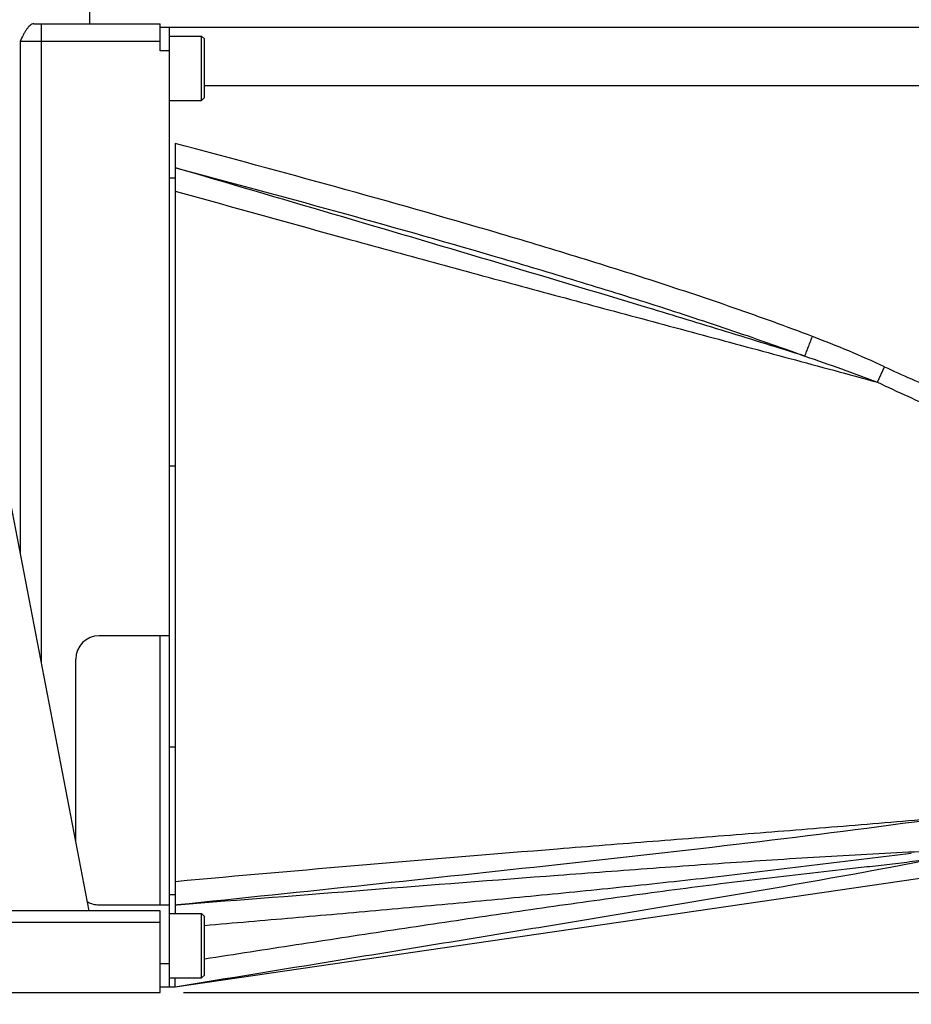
# Model space of a CAD drawing. Header units: millimetres. Extents: x 16 to 3344, y 34 to 2360.
# Tile 5 of 127: x 1192 to 1268, y 379 to 463. Entities that reach past the tile are written whole.
import ezdxf

# ---------------------------------------------------------------- set-up
doc = ezdxf.new("R2010")
doc.units = ezdxf.units.MM
doc.header["$LTSCALE"] = 185.02
doc.layers.get('0').update_dxf_attribs({"linetype": 'CONTINUOUS'})
for name, color, linetype in [('BASE_ASM_PBL3', 7, 'CONTINUOUS'), ('FRONT_VIEW_VBL2', 7, 'CONTINUOUS'), ('MIDDLE_ASM_PBL4', 7, 'CONTINUOUS')]:
    doc.layers.add(name, color=color, linetype=linetype)
doc.styles.get("Standard").update_dxf_attribs({"font": 'malgun.ttf'})
doc.dimstyles.new('DIMSTYLE_1', dxfattribs={"dimtxt": 16, "dimasz": 6, "dimexe": 1, "dimexo": 0.5, "dimgap": 1, "dimtad": 1, "dimdsep": 46, "dimtxsty": 'Standard', "dimblk": '_FILLED', "dimblk1": '_FILLED', "dimblk2": '_FILLED', "dimcen": 0.09, "dimclrt": 134, "dimazin": 2, "dimtp": 0.3, "dimtm": 0.3, "dimtfac": 1, "dimtofl": 0, "dimtmove": 0, "dimatfit": 3, "dimldrblk": '_FILLED', "dimfxl": 1, "dimtolj": 1, "dimarcsym": 0})
doc.dimstyles.new('DIMSTYLE_2', dxfattribs={"dimtxt": 16, "dimasz": 6, "dimexe": 1, "dimexo": 0.5, "dimgap": 1, "dimtad": 1, "dimdsep": 46, "dimtxsty": 'Standard', "dimblk": '_FILLED', "dimblk1": '_FILLED', "dimblk2": '_FILLED', "dimcen": 0.09, "dimclrt": 134, "dimazin": 2, "dimtp": 0.5, "dimtm": 0.5, "dimtfac": 1, "dimtofl": 0, "dimtmove": 0, "dimatfit": 3, "dimldrblk": '_FILLED', "dimfxl": 1, "dimtolj": 1, "dimarcsym": 0})

# ---------------------------------------------------------------- blocks, each defined once
blk = doc.blocks.new('_FILLED')
at = {"color": 0, "linetype": 'ByBlock'}
blk.add_solid([(0, 0), (-1, 0.2), (-1, -0.2)], dxfattribs=at)
blk = doc.blocks.new('*D14')
at = {"color": 134, "transparency": 16777216}
for p, q in [((1402.906, 357.068), (1402.906, 304.068)), ((1334.406, 346.068), (1334.406, 304.068)), ((1334.406, 308.068), (1368.656, 308.068)), ((1402.906, 308.068), (1368.656, 308.068))]:
    blk.add_line(p, q, dxfattribs=at)
at = {"color": 134, "transparency": 16777216, "xscale": 6, "yscale": 6, "zscale": 6, "rotation": 180}
blk.add_blockref('_FILLED', (1334.406, 308.068), dxfattribs=at)
at = {"color": 134, "transparency": 16777216, "xscale": 6, "yscale": 6, "zscale": 6}
blk.add_blockref('_FILLED', (1402.906, 308.068), dxfattribs=at)
at = {"color": 134, "transparency": 16777216, "insert": (1368.656, 328.068), "char_height": 16, "width": 41.65926, "attachment_point": 2, "line_spacing_factor": 0.9}
blk.add_mtext('68.5', dxfattribs=at)
blk = doc.blocks.new('*D15')
at = {"color": 134, "transparency": 16777216}
for p, q in [((1403.906, 430.568), (1477.706, 430.568)), ((1473.706, 430.568), (1473.706, 389.318)), ((1473.706, 348.068), (1473.706, 389.318)), ((1336.406, 348.068), (1477.706, 348.068))]:
    blk.add_line(p, q, dxfattribs=at)
at = {"color": 134, "transparency": 16777216, "xscale": 6, "yscale": 6, "zscale": 6}
for p, rotation in [((1473.706, 430.568), 90), ((1473.706, 348.068), 270)]:
    blk.add_blockref('_FILLED', p, dxfattribs=dict(at, rotation=rotation))
at = {"color": 134, "transparency": 16777216, "insert": (1453.706, 389.318), "char_height": 16, "width": 41.65926, "attachment_point": 2, "rotation": 90, "line_spacing_factor": 0.9}
blk.add_mtext('82.5', dxfattribs=at)
blk = doc.blocks.new('*D16')
at = {"color": 134, "transparency": 16777216}
for p, q in [((1331.506, 538.568), (1517.706, 538.568)), ((1513.706, 538.568), (1513.706, 443.318)), ((1513.706, 348.068), (1513.706, 443.318)), ((1336.406, 348.068), (1517.706, 348.068))]:
    blk.add_line(p, q, dxfattribs=at)
at = {"color": 134, "transparency": 16777216, "xscale": 6, "yscale": 6, "zscale": 6}
for p, rotation in [((1513.706, 538.568), 90), ((1513.706, 348.068), 270)]:
    blk.add_blockref('_FILLED', p, dxfattribs=dict(at, rotation=rotation))
at = {"color": 134, "transparency": 16777216, "insert": (1493.706, 443.318), "char_height": 16, "width": 53.92593, "attachment_point": 2, "rotation": 90, "line_spacing_factor": 0.9}
blk.add_mtext('190.5', dxfattribs=at)
blk = doc.blocks.new('*D17')
at = {"color": 134, "transparency": 16777216}
for p, q in [((1330.406, 556.168), (1557.706, 556.168)), ((1553.706, 556.168), (1553.706, 452.118)), ((1553.706, 348.068), (1553.706, 452.118)), ((1336.406, 348.068), (1557.706, 348.068))]:
    blk.add_line(p, q, dxfattribs=at)
at = {"color": 134, "transparency": 16777216, "xscale": 6, "yscale": 6, "zscale": 6}
for p, rotation in [((1553.706, 556.168), 90), ((1553.706, 348.068), 270)]:
    blk.add_blockref('_FILLED', p, dxfattribs=dict(at, rotation=rotation))
at = {"color": 134, "transparency": 16777216, "insert": (1533.706, 452.118), "char_height": 16, "width": 53.92593, "attachment_point": 2, "rotation": 90, "line_spacing_factor": 0.9}
blk.add_mtext('208.1', dxfattribs=at)
blk = doc.blocks.new('*D18')
at = {"color": 134, "transparency": 16777216}
for p, q in [((1325.406, 686.868), (1597.706, 686.868)), ((1593.706, 686.868), (1593.706, 517.468)), ((1593.706, 348.068), (1593.706, 517.468)), ((1336.406, 348.068), (1597.706, 348.068))]:
    blk.add_line(p, q, dxfattribs=at)
at = {"color": 134, "transparency": 16777216, "xscale": 6, "yscale": 6, "zscale": 6}
for p, rotation in [((1593.706, 686.868), 90), ((1593.706, 348.068), 270)]:
    blk.add_blockref('_FILLED', p, dxfattribs=dict(at, rotation=rotation))
at = {"color": 134, "transparency": 16777216, "insert": (1573.706, 517.468), "char_height": 16, "width": 53.92593, "attachment_point": 2, "rotation": 90, "line_spacing_factor": 0.9}
blk.add_mtext('338.8', dxfattribs=at)
blk = doc.blocks.new('BASE_ASM_PBL3', base_point=(1095.936, 709.968))
at = {"layer": 'BASE_ASM_PBL3', "color": 7}
for p, q in [((1328.406, 430.868), (1328.406, 432.068)), ((1323.628, 430.868), (1334.406, 430.868)), ((1324.237, 430.868), (1324.237, 376.378)), ((1334.406, 428.568), (1334.406, 430.868)), ((1334.406, 430.568), (1401.906, 430.568)), ((1335.206, 348.568), (1335.206, 430.568)), ((1334.406, 429.368), (1322.443, 429.368)), ((1322.443, 429.368), (1322.443, 385.69)), ((1335.206, 429.818), (1337.956, 429.818)), ((1338.206, 429.568), (1337.956, 429.818)), ((1337.956, 424.318), (1337.956, 429.818)), ((1338.206, 424.568), (1338.206, 429.568)), ((1335.206, 428.568), (1334.406, 428.568)), ((1402.906, 425.568), (1338.206, 425.568)), ((1335.206, 424.318), (1337.956, 424.318)), ((1338.206, 424.568), (1337.956, 424.318)), ((1335.706, 420.637), (1335.706, 354.818)), ((1335.734, 418.56), (1335.706, 418.568)), ((1335.733, 418.56), (1335.706, 418.568)), ((1335.706, 417.665), (1335.206, 417.665)), ((1395.712, 400.236), (1396.328, 401.556)), ((1328.343, 355.068), (1320.636, 395.068)), ((1335.706, 393.068), (1335.206, 393.068)), ((1335.206, 378.568), (1329.206, 378.568)), ((1334.406, 355.568), (1334.406, 378.568)), ((1327.206, 360.969), (1327.206, 376.568)), ((1335.206, 369.068), (1335.706, 369.068)), ((1335.706, 348.568), (1400.906, 358.068)), ((1335.206, 356.456), (1335.706, 356.456)), ((1329.206, 355.568), (1335.206, 355.568)), ((1335.706, 355.568), (1335.869, 355.585)), ((1335.706, 355.565), (1335.87, 355.579)), ((1335.707, 355.566), (1335.869, 355.583)), ((1334.406, 355.068), (1196.906, 355.068)), ((1334.406, 348.068), (1334.406, 355.068)), ((1335.206, 354.818), (1337.956, 354.818)), ((1338.206, 354.568), (1337.956, 354.818)), ((1337.956, 349.318), (1337.956, 354.818)), ((1338.206, 349.568), (1338.206, 354.568)), ((1334.406, 354.068), (1195.906, 354.068)), ((1334.406, 350.568), (1335.206, 350.568)), ((1335.206, 349.318), (1337.956, 349.318)), ((1338.206, 349.568), (1337.956, 349.318)), ((1334.406, 348.568), (1335.706, 348.568)), ((1335.706, 348.568), (1335.706, 348.57)), ((1335.711, 348.568), (1335.714, 348.569)), ((1195.906, 348.068), (1334.406, 348.068))]:
    blk.add_line(p, q, dxfattribs=at)
for centre, radius, start, end in [((1453.436, 524.061), 135.162, 245.00675, 247.13017), ((1459.682, 534.301), 148.544, 244.49157, 246.69157), ((1329.206, 376.568), 2, 90, 180), ((1329.206, 357.568), 2, 239.58221, 270)]:
    blk.add_arc(centre, radius, start, end, dxfattribs=at)
for points, knots in [([(1323.628, 430.868), (1323.572, 430.868), (1323.453, 430.837), (1323.292, 430.727), (1323.138, 430.569), (1322.991, 430.372), (1322.849, 430.145), (1322.662, 429.809), (1322.532, 429.546), (1322.443, 429.368)], [0, 0, 0, 0, 0.084511, 0.181018, 0.292466, 0.417608, 0.55378, 0.698058, 1, 1, 1, 1]), ([(1390.152, 404.143), (1387.936, 404.989), (1383.475, 406.601), (1376.728, 408.856), (1369.943, 410.992), (1360.857, 413.715), (1349.449, 416.95), (1340.291, 419.421), (1335.706, 420.637)], [0, 0, 0, 0, 0.125015, 0.249989, 0.374978, 0.499984, 0.749987, 1, 1, 1, 1]), ([(1389.516, 402.464), (1387.281, 403.165), (1382.808, 404.552), (1373.852, 407.282), (1362.645, 410.633), (1349.19, 414.609), (1340.218, 417.244), (1335.733, 418.56)], [0, 0, 0, 0, 0.125163, 0.250269, 0.500332, 0.75023, 1, 1, 1, 1]), ([(1335.734, 418.56), (1340.266, 417.356), (1349.317, 414.912), (1360.591, 411.724), (1369.567, 409.054), (1376.265, 406.976), (1382.922, 404.801), (1387.327, 403.263), (1389.516, 402.464)], [0, 0, 0, 0, 0.250529, 0.500843, 0.625883, 0.750781, 0.875495, 1, 1, 1, 1]), ([(1335.706, 416.57), (1340.706, 415.172), (1348.209, 413.094), (1358.222, 410.356), (1365.73, 408.319), (1373.237, 406.296), (1380.739, 404.282), (1388.231, 402.265), (1393.22, 400.914), (1395.713, 400.237)], [0, 0, 0, 0, 0.25043, 0.375596, 0.500705, 0.625732, 0.750649, 0.875424, 1, 1, 1, 1]), ([(1389.514, 402.465), (1389.55, 402.562), (1389.637, 402.792), (1389.85, 403.352), (1390.026, 403.814), (1390.152, 404.143)], [0, 0, 0, 0, 0.17356, 0.410867, 1, 1, 1, 1]), ([(1396.328, 401.556), (1395.317, 402.028), (1393.27, 402.922), (1391.195, 403.745), (1390.152, 404.143)], [0, 0, 0, 0, 0.500031, 1, 1, 1, 1]), ([(1389.516, 402.464), (1390.556, 402.11), (1392.629, 401.387), (1394.689, 400.628), (1395.712, 400.235)], [0, 0, 0, 0, 0.500728, 1, 1, 1, 1]), ([(1400.906, 362.954), (1398.203, 362.723), (1392.79, 362.271), (1384.66, 361.623), (1376.516, 360.984), (1365.639, 360.12), (1352.032, 358.998), (1341.149, 358.042), (1335.706, 357.546)], [0, 0, 0, 0, 0.124396, 0.249077, 0.373966, 0.499016, 0.749412, 1, 1, 1, 1]), ([(1335.869, 355.585), (1341.287, 356.148), (1352.126, 357.278), (1368.389, 359.009), (1384.659, 360.834), (1395.495, 362.198), (1400.906, 362.954)], [0, 0, 0, 0, 0.249647, 0.499486, 0.749586, 1, 1, 1, 1]), ([(1335.87, 355.58), (1341.295, 356.004), (1352.144, 356.852), (1365.702, 357.905), (1376.543, 358.717), (1384.668, 359.295), (1392.787, 359.809), (1398.2, 360.085), (1400.906, 360.203)], [0, 0, 0, 0, 0.250404, 0.500653, 0.625685, 0.750615, 0.875383, 1, 1, 1, 1]), ([(1335.714, 348.569), (1341.142, 349.455), (1349.286, 350.784), (1360.146, 352.558), (1368.294, 353.895), (1376.446, 355.242), (1387.328, 357.07), (1395.485, 358.512), (1400.906, 359.577)], [0, 0, 0, 0, 0.249572, 0.374403, 0.499283, 0.624233, 0.749293, 1, 1, 1, 1]), ([(1338.206, 350.953), (1340.814, 351.36), (1346.032, 352.17), (1353.861, 353.367), (1360.389, 354.344), (1365.615, 355.108), (1369.536, 355.669), (1373.459, 356.217), (1377.383, 356.751), (1381.31, 357.263), (1385.239, 357.747), (1389.168, 358.206), (1392.441, 358.568), (1394.729, 358.822), (1396.035, 358.969), (1397.337, 359.12), (1398.962, 359.318), (1400.259, 359.488), (1400.906, 359.577)], [0, 0, 0, 0, 0.125119, 0.250249, 0.375391, 0.437966, 0.500543, 0.563121, 0.625698, 0.688265, 0.750811, 0.813314, 0.875728, 0.906883, 0.922441, 0.937988, 0.969036, 1, 1, 1, 1]), ([(1398.605, 359.957), (1397.344, 359.816), (1394.827, 359.512), (1391.055, 359.039), (1387.285, 358.574), (1383.516, 358.124), (1379.746, 357.697), (1374.717, 357.155), (1368.428, 356.516), (1360.877, 355.793), (1353.323, 355.103), (1345.766, 354.435), (1340.726, 354.002), (1338.207, 353.787)], [0, 0, 0, 0, 0.062664, 0.125271, 0.187824, 0.250338, 0.312826, 0.3753, 0.500231, 0.625162, 0.750099, 0.875045, 1, 1, 1, 1]), ([(1335.706, 348.57), (1335.705, 348.578), (1335.705, 348.6), (1335.708, 348.644), (1335.707, 348.709), (1335.703, 348.795), (1335.703, 348.9), (1335.706, 349.024), (1335.707, 349.165), (1335.705, 349.265), (1335.704, 349.317)], [0, 0, 0, 0, 0.029656, 0.088828, 0.176299, 0.291477, 0.433347, 0.600102, 0.789619, 1, 1, 1, 1])]:
    blk.add_open_spline(points, degree=3, knots=knots, dxfattribs=at)
at = {"layer": 'BASE_ASM_PBL3', "color": 134}
for base, p1, p2, angle, dimstyle, picture, middle in [((1553.706, 556.168), (1335.906, 348.068), (1329.906, 556.168), 90, 'DIMSTYLE_2', '*D17', (1553.706, 451.959)), ((1513.706, 348.068), (1331.006, 538.568), (1335.906, 348.068), 270, 'DIMSTYLE_2', '*D16', (1513.706, 443.426)), ((1473.706, 430.568), (1335.906, 348.068), (1403.406, 430.568), 90, 'DIMSTYLE_1', '*D15', (1473.706, 389.054)), ((1334.406, 308.068), (1402.906, 357.568), (1334.406, 346.568), 180, 'DIMSTYLE_1', '*D14', (1368.452, 308.068))]:
    dim = blk.add_linear_dim(base=base, p1=p1, p2=p2, angle=angle, dimstyle=dimstyle, dxfattribs=at)
    dim.commit()
    dim.dimension.update_dxf_attribs({"geometry": picture, "text_midpoint": middle, "dimtype": 160})
blk = doc.blocks.new('MIDDLE_ASM_PBL4', base_point=(1305.056, 517.468))
at = {"layer": 'MIDDLE_ASM_PBL4', "color": 134}
dim = blk.add_linear_dim(base=(1593.706, 348.068), p1=(1324.906, 686.868), p2=(1335.906, 348.068), angle=270, dimstyle='DIMSTYLE_2', dxfattribs=at)
dim.commit()
dim.dimension.update_dxf_attribs({"geometry": '*D18', "text_midpoint": (1593.706, 517.546), "dimtype": 160})
blk = doc.blocks.new('FRONT_VIEW_VBL2', base_point=(1115.936, 739.968))
at = {"layer": 'BASE_ASM_PBL3'}
blk.add_blockref('BASE_ASM_PBL3', (1095.936, 709.968), dxfattribs=at)
at = {"layer": 'MIDDLE_ASM_PBL4'}
blk.add_blockref('MIDDLE_ASM_PBL4', (1305.056, 517.468), dxfattribs=at)

msp = doc.modelspace()

# ---------------------------------------------------------------- block references
at = {"layer": 'FRONT_VIEW_VBL2'}
msp.add_blockref('FRONT_VIEW_VBL2', (985.529, 771.9), dxfattribs=at)

doc.saveas('drawing.dxf')
